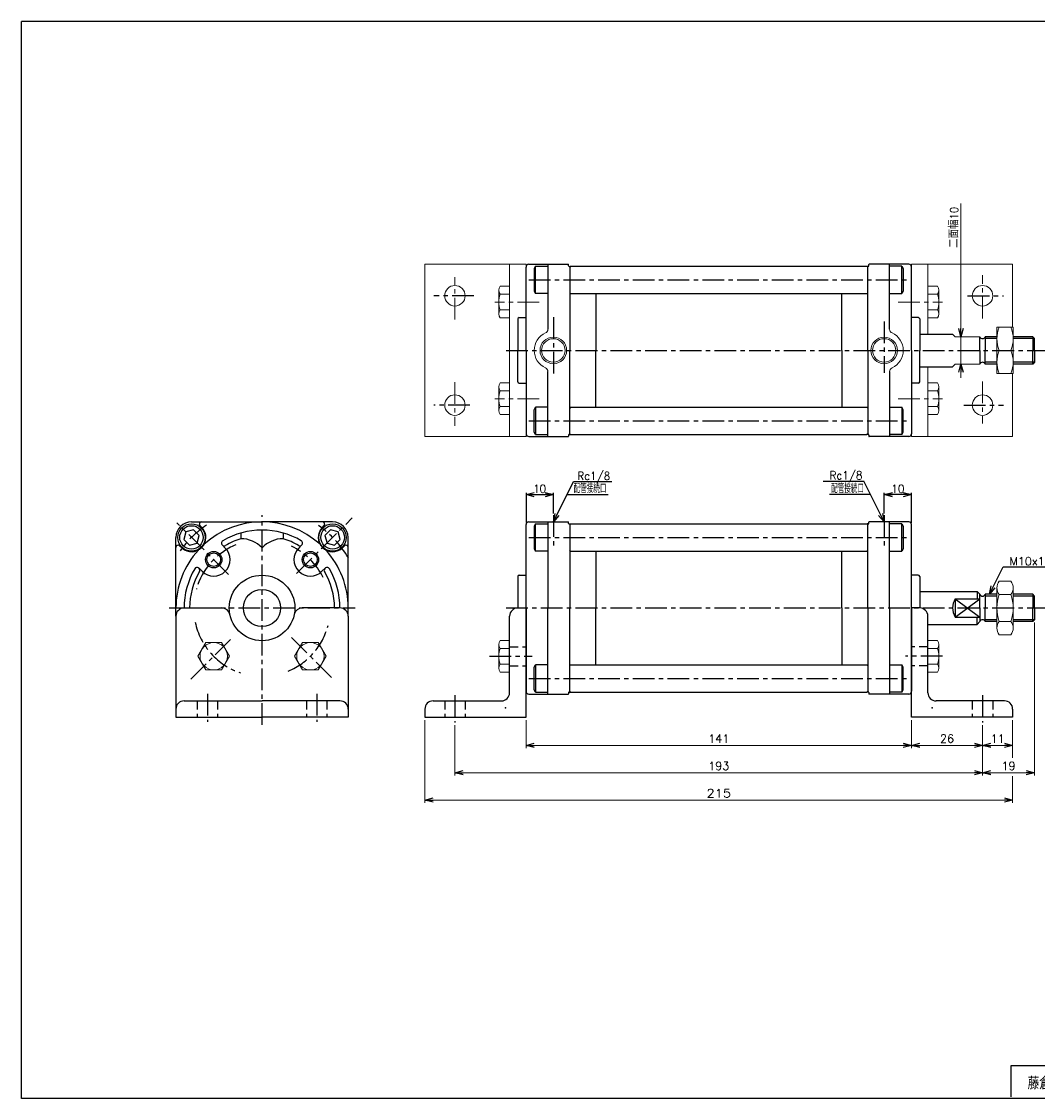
# Model space of a CAD drawing. Header units: millimetres. Extents: x -272 to 287, y -200 to 200.
# Tile 1 of 2: x -272 to 100, y -194 to 200. Entities that reach past the tile are written whole.
import ezdxf
from ezdxf.enums import TextEntityAlignment as Align

# ---------------------------------------------------------------- set-up
doc = ezdxf.new("R2010")
doc.units = ezdxf.units.MM
doc.header["$LTSCALE"] = 0.25
doc.header["$PDSIZE"] = 1
doc.linetypes.add('CENTER', pattern=[50.8, 31.75, -6.35, 6.35, -6.35])
doc.linetypes.add('DASHED', pattern=[19.05, 12.7, -6.35])
doc.layers.add('ZUWAKU', color=7, linetype='Continuous')
doc.styles.add('FdaStyle0', font='txt.shx', dxfattribs={"bigfont": 'bigfont'})
doc.dimstyles.new('DaDimRotatedStyle', dxfattribs={"dimtxt": 3, "dimasz": 3.000002, "dimexe": 1, "dimexo": 1, "dimgap": 1, "dimtad": 3, "dimdsep": 46, "dimtxsty": 'FdaStyle0', "dimblk1": 'OPEN30', "dimblk2": 'OPEN30', "dimsah": 1, "dimcen": 0.09, "dimclrd": 4, "dimclre": 4, "dimclrt": 4, "dimadec": 0, "dimazin": 2, "dimtfac": 1, "dimtdec": 4, "dimtmove": 0, "dimatfit": 0, "dimfxl": 1, "dimarcsym": 0})

# ---------------------------------------------------------------- blocks, each defined once
blk = doc.blocks.new('_OPEN30')
at = {"color": 0, "linetype": 'ByBlock', "lineweight": -2}
for p, q in [((-1, 0.267949), (0, 0)), ((0, 0), (-1, -0.267949)), ((0, 0), (-1, 0))]:
    blk.add_line(p, q, dxfattribs=at)
blk = doc.blocks.new('DC_GROUP_Φ50_4')
at = {"color": 4, "linetype": 'Continuous', "lineweight": 13}
for p, q in [((90.74, 88.18), (84.74, 88.18)), ((84.74, 88.18), (84.74, 71.18)), ((90.74, 71.18), (90.74, 88.18)), ((85.64, 79.68), (89.85, 79.68)), ((84.74, 71.18), (90.74, 71.18))]:
    blk.add_line(p, q, dxfattribs=at)
for centre, start, end in [((95.19, 83.93), 156.0093, 203.9907), ((80.3, 83.93), 336.0093, 23.9907), ((95.19, 75.43), 156.0093, 203.9907), ((80.3, 75.43), 336.0093, 23.9907)]:
    blk.add_arc(centre, 10.45, start, end, dxfattribs=at)
blk = doc.blocks.new('DC_GROUP_Φ50_5')
at = {"color": 4, "linetype": 'Continuous', "lineweight": 13}
for p, q in [((84.74, -7.19), (84.74, -21.91)), ((85.64, -4.73), (89.84, -4.73)), ((90.74, -7.19), (90.74, -21.91)), ((89.84, -9.64), (85.64, -9.64)), ((85.64, -19.46), (89.84, -19.46)), ((85.64, -24.36), (89.84, -24.36))]:
    blk.add_line(p, q, dxfattribs=at)
for centre, radius, start, end in [((88.52, -7.19), 3.78, 139.5701, 220.4299), ((86.96, -7.19), 3.78, 319.5701, 40.4299), ((98.52, -14.55), 13.78, 159.1359, 200.8641), ((76.96, -14.55), 13.78, 339.1359, 20.8641), ((88.52, -21.91), 3.78, 139.5701, 220.4299), ((86.96, -21.91), 3.78, 319.5701, 40.4299)]:
    blk.add_arc(centre, radius, start, end, dxfattribs=at)
blk = doc.blocks.new('DC_GROUP_Φ50_6')
at = {"color": 4, "linetype": 'Continuous', "lineweight": 13}
for p, q in [((-204.59, -27.23), (-207.48, -32.23)), ((-198.82, -27.23), (-204.59, -27.23)), ((-195.93, -32.23), (-198.82, -27.23)), ((-207.48, -32.23), (-204.59, -37.23)), ((-198.82, -37.23), (-195.93, -32.23)), ((-204.59, -37.23), (-198.82, -37.23))]:
    blk.add_line(p, q, dxfattribs=at)
blk.add_circle((-201.71, -32.23), 5, dxfattribs=at)
blk = doc.blocks.new('DC_GROUP_Φ50_7')
at = {"color": 4, "linetype": 'Continuous', "lineweight": 13}
for p, q in [((-204.59, -27.23), (-207.48, -32.23)), ((-198.82, -27.23), (-204.59, -27.23)), ((-195.93, -32.23), (-198.82, -27.23)), ((-207.48, -32.23), (-204.59, -37.23)), ((-198.82, -37.23), (-195.93, -32.23)), ((-204.59, -37.23), (-198.82, -37.23))]:
    blk.add_line(p, q, dxfattribs=at)
blk.add_circle((-201.71, -32.23), 5, dxfattribs=at)
blk = doc.blocks.new('DC_GROUP_Φ50_8')
at = {"color": 4, "linetype": 'Continuous', "lineweight": 13}
for p, q in [((-169.24, -27.23), (-172.13, -32.23)), ((-163.46, -27.23), (-169.24, -27.23)), ((-160.58, -32.23), (-163.46, -27.23)), ((-172.13, -32.23), (-169.24, -37.23)), ((-163.46, -37.23), (-160.58, -32.23)), ((-169.24, -37.23), (-163.46, -37.23))]:
    blk.add_line(p, q, dxfattribs=at)
blk.add_circle((-166.35, -32.23), 5, dxfattribs=at)
blk = doc.blocks.new('DC_GROUP_Φ50_9')
at = {"color": 4, "linetype": 'Continuous', "lineweight": 13}
for p, q in [((-204.59, -27.23), (-207.48, -32.23)), ((-198.82, -27.23), (-204.59, -27.23)), ((-195.93, -32.23), (-198.82, -27.23)), ((-207.48, -32.23), (-204.59, -37.23)), ((-198.82, -37.23), (-195.93, -32.23)), ((-204.59, -37.23), (-198.82, -37.23))]:
    blk.add_line(p, q, dxfattribs=at)
blk.add_circle((-201.71, -32.23), 5, dxfattribs=at)
blk = doc.blocks.new('DC_GROUP_Φ50_10')
at = {"color": 4, "linetype": 'Continuous', "lineweight": 13}
for p, q in [((-204.59, -27.23), (-207.48, -32.23)), ((-198.82, -27.23), (-204.59, -27.23)), ((-195.93, -32.23), (-198.82, -27.23)), ((-207.48, -32.23), (-204.59, -37.23)), ((-198.82, -37.23), (-195.93, -32.23)), ((-204.59, -37.23), (-198.82, -37.23))]:
    blk.add_line(p, q, dxfattribs=at)
blk.add_circle((-201.71, -32.23), 5, dxfattribs=at)
blk = doc.blocks.new('DC_GROUP_Φ50_11')
at = {"color": 4, "linetype": 'Continuous', "lineweight": 13}
for p, q in [((-169.24, -27.23), (-172.13, -32.23)), ((-163.46, -27.23), (-169.24, -27.23)), ((-160.58, -32.23), (-163.46, -27.23)), ((-172.13, -32.23), (-169.24, -37.23)), ((-163.46, -37.23), (-160.58, -32.23)), ((-169.24, -37.23), (-163.46, -37.23))]:
    blk.add_line(p, q, dxfattribs=at)
blk.add_circle((-166.35, -32.23), 5, dxfattribs=at)
blk = doc.blocks.new('DC_GROUP_Φ50_18')
at = {"color": 4, "linetype": 'Continuous', "lineweight": 13}
for p, q in [((-93.48, -26.45), (-96.98, -26.45)), ((-93.48, -26.45), (-93.48, -38)), ((-97.48, -27.9), (-97.48, -36.56)), ((-93.48, -29.34), (-96.98, -29.34)), ((-93.48, -35.11), (-96.98, -35.11)), ((-93.48, -38), (-96.98, -38))]:
    blk.add_line(p, q, dxfattribs=at)
for centre, radius, start, end in [((-95.16, -27.9), 2.32, 141.4811, 218.5189), ((-88.97, -32.23), 8.51, 160.1808, 199.8192), ((-95.16, -36.56), 2.32, 141.4811, 218.5189)]:
    blk.add_arc(centre, radius, start, end, dxfattribs=at)
blk = doc.blocks.new('DC_GROUP_Φ50_19')
at = {"color": 4, "linetype": 'Continuous', "lineweight": 13}
for p, q in [((59.52, -26.45), (63.02, -26.45)), ((59.52, -26.45), (59.52, -38)), ((59.52, -29.34), (63.02, -29.34)), ((63.52, -27.9), (63.52, -36.56)), ((59.52, -35.11), (63.02, -35.11)), ((59.52, -38), (63.02, -38))]:
    blk.add_line(p, q, dxfattribs=at)
for centre, radius, start, end in [((61.2, -27.9), 2.32, 321.4811, 38.5189), ((55.01, -32.23), 8.51, 340.1808, 19.8192), ((61.2, -36.56), 2.32, 321.4811, 38.5189)]:
    blk.add_arc(centre, radius, start, end, dxfattribs=at)
blk = doc.blocks.new('DC_GROUP_Φ50_20')
at = {"color": 4, "linetype": 'Continuous', "lineweight": 13}
for p, q in [((-93.48, 67.77), (-96.98, 67.77)), ((-93.48, 67.77), (-93.48, 56.23)), ((-97.48, 66.33), (-97.48, 57.67)), ((-93.48, 64.89), (-96.98, 64.89)), ((-93.48, 59.11), (-96.98, 59.11)), ((-93.48, 56.23), (-96.98, 56.23))]:
    blk.add_line(p, q, dxfattribs=at)
for centre, radius, start, end in [((-95.16, 66.33), 2.32, 141.4811, 218.5189), ((-88.97, 62), 8.51, 160.1808, 199.8192), ((-95.16, 57.67), 2.32, 141.4811, 218.5189)]:
    blk.add_arc(centre, radius, start, end, dxfattribs=at)
blk = doc.blocks.new('DC_GROUP_Φ50_21')
at = {"color": 4, "linetype": 'Continuous', "lineweight": 13}
for p, q in [((-93.48, 103.13), (-96.98, 103.13)), ((-93.48, 103.13), (-93.48, 91.58)), ((-97.48, 101.68), (-97.48, 93.02)), ((-93.48, 100.24), (-96.98, 100.24)), ((-93.48, 94.47), (-96.98, 94.47)), ((-93.48, 91.58), (-96.98, 91.58))]:
    blk.add_line(p, q, dxfattribs=at)
for centre, radius, start, end in [((-95.16, 101.68), 2.32, 141.4811, 218.5189), ((-88.97, 97.35), 8.51, 160.1808, 199.8192), ((-95.16, 93.02), 2.32, 141.4811, 218.5189)]:
    blk.add_arc(centre, radius, start, end, dxfattribs=at)
blk = doc.blocks.new('DC_GROUP_Φ50_22')
at = {"color": 4, "linetype": 'Continuous', "lineweight": 13}
for p, q in [((-93.48, 67.77), (-96.98, 67.77)), ((-93.48, 67.77), (-93.48, 56.23)), ((-97.48, 66.33), (-97.48, 57.67)), ((-93.48, 64.89), (-96.98, 64.89)), ((-93.48, 59.11), (-96.98, 59.11)), ((-93.48, 56.23), (-96.98, 56.23))]:
    blk.add_line(p, q, dxfattribs=at)
for centre, radius, start, end in [((-95.16, 66.33), 2.32, 141.4811, 218.5189), ((-88.97, 62), 8.51, 160.1808, 199.8192), ((-95.16, 57.67), 2.32, 141.4811, 218.5189)]:
    blk.add_arc(centre, radius, start, end, dxfattribs=at)
blk = doc.blocks.new('DC_GROUP_Φ50_23')
at = {"color": 4, "linetype": 'Continuous', "lineweight": 13}
for p, q in [((-93.48, 103.13), (-96.98, 103.13)), ((-93.48, 103.13), (-93.48, 91.58)), ((-97.48, 101.68), (-97.48, 93.02)), ((-93.48, 100.24), (-96.98, 100.24)), ((-93.48, 94.47), (-96.98, 94.47)), ((-93.48, 91.58), (-96.98, 91.58))]:
    blk.add_line(p, q, dxfattribs=at)
for centre, radius, start, end in [((-95.16, 101.68), 2.32, 141.4811, 218.5189), ((-88.97, 97.35), 8.51, 160.1808, 199.8192), ((-95.16, 93.02), 2.32, 141.4811, 218.5189)]:
    blk.add_arc(centre, radius, start, end, dxfattribs=at)
blk = doc.blocks.new('DC_GROUP_Φ50_24')
at = {"color": 4, "linetype": 'Continuous', "lineweight": 13}
for p, q in [((59.52, 56.23), (59.52, 67.77)), ((59.52, 67.77), (63.02, 67.77)), ((59.52, 64.89), (63.02, 64.89)), ((63.52, 57.67), (63.52, 66.33)), ((59.52, 59.11), (63.02, 59.11)), ((59.52, 56.23), (63.02, 56.23))]:
    blk.add_line(p, q, dxfattribs=at)
for centre, radius, start, end in [((61.2, 66.33), 2.32, 321.4811, 38.5189), ((55.01, 62), 8.51, 340.1808, 19.8192), ((61.2, 57.67), 2.32, 321.4811, 38.5189)]:
    blk.add_arc(centre, radius, start, end, dxfattribs=at)
blk = doc.blocks.new('DC_GROUP_Φ50_25')
at = {"color": 4, "linetype": 'Continuous', "lineweight": 13}
for p, q in [((59.52, 91.58), (59.52, 103.13)), ((59.52, 103.13), (63.02, 103.13)), ((59.52, 100.24), (63.02, 100.24)), ((63.52, 93.02), (63.52, 101.68)), ((59.52, 94.47), (63.02, 94.47)), ((59.52, 91.58), (63.02, 91.58))]:
    blk.add_line(p, q, dxfattribs=at)
for centre, radius, start, end in [((61.2, 101.68), 2.32, 321.4811, 38.5189), ((55.01, 97.35), 8.51, 340.1808, 19.8192), ((61.2, 93.02), 2.32, 321.4811, 38.5189)]:
    blk.add_arc(centre, radius, start, end, dxfattribs=at)
blk = doc.blocks.new('*D30')
at = {"color": 4, "linetype": 'Continuous', "lineweight": 13}
for p, q in [((-87.48, -55.55), (-87.48, -65.85)), ((53.52, -55.55), (53.52, -65.85)), ((-87.48, -64.85), (53.52, -64.85))]:
    blk.add_line(p, q, dxfattribs=at)
at = {"color": 4, "xscale": 3.000002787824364, "yscale": 2.999989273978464}
for p, rotation in [((-87.48, -64.85), 180), ((53.52, -64.85), 360)]:
    blk.add_blockref('_OPEN30', p, dxfattribs=dict(at, rotation=rotation))
at = {"color": 4, "insert": (-16.98, -63.85), "char_height": 3, "width": 15, "attachment_point": 8, "style": 'FdaStyle0'}
blk.add_mtext('\\T1.00;141', dxfattribs=at)
blk = doc.blocks.new('*D31')
at = {"color": 4, "linetype": 'Continuous', "lineweight": 13}
for p, q in [((53.52, -55.55), (53.52, -65.85)), ((79.52, -57.41), (79.52, -65.85)), ((53.52, -64.85), (79.52, -64.85))]:
    blk.add_line(p, q, dxfattribs=at)
at = {"color": 4, "xscale": 3.000002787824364, "yscale": 2.999989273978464}
for p, rotation in [((53.52, -64.85), 180), ((79.52, -64.85), 360)]:
    blk.add_blockref('_OPEN30', p, dxfattribs=dict(at, rotation=rotation))
at = {"color": 4, "insert": (66.52, -63.85), "char_height": 3, "width": 11.25, "attachment_point": 8, "style": 'FdaStyle0'}
blk.add_mtext('\\T1.00;26', dxfattribs=at)
blk = doc.blocks.new('*D32')
at = {"color": 4, "linetype": 'Continuous', "lineweight": 13}
for p, q in [((79.52, -57.41), (79.52, -65.85)), ((90.52, -55.55), (90.52, -65.85)), ((79.52, -64.85), (90.52, -64.85))]:
    blk.add_line(p, q, dxfattribs=at)
at = {"color": 4, "xscale": 3.000002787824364, "yscale": 2.999989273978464}
for p, rotation in [((79.52, -64.85), 180), ((90.52, -64.85), 360)]:
    blk.add_blockref('_OPEN30', p, dxfattribs=dict(at, rotation=rotation))
at = {"color": 4, "insert": (85.02, -63.85), "char_height": 3, "width": 11.25, "attachment_point": 8, "style": 'FdaStyle0'}
blk.add_mtext('\\T1.00;11', dxfattribs=at)
blk = doc.blocks.new('*D33')
at = {"color": 4, "linetype": 'Continuous', "lineweight": 13}
for p, q in [((-113.48, -57.41), (-113.48, -75.85)), ((79.52, -57.41), (79.52, -75.85)), ((-113.48, -74.85), (79.52, -74.85))]:
    blk.add_line(p, q, dxfattribs=at)
at = {"color": 4, "xscale": 3.000002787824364, "yscale": 2.999989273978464}
for p, rotation in [((-113.48, -74.85), 180), ((79.52, -74.85), 360)]:
    blk.add_blockref('_OPEN30', p, dxfattribs=dict(at, rotation=rotation))
at = {"color": 4, "insert": (-16.98, -73.85), "char_height": 3, "width": 15, "attachment_point": 8, "style": 'FdaStyle0'}
blk.add_mtext('\\T1.00;193', dxfattribs=at)
blk = doc.blocks.new('*D34')
at = {"color": 4, "linetype": 'Continuous', "lineweight": 13}
for p, q in [((98.52, -19.87), (98.52, -75.85)), ((79.52, -57.41), (79.52, -75.85)), ((79.52, -74.85), (98.52, -74.85))]:
    blk.add_line(p, q, dxfattribs=at)
at = {"color": 4, "xscale": 3.000002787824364, "yscale": 2.999989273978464}
for p, rotation in [((79.52, -74.85), 180), ((98.52, -74.85), 360)]:
    blk.add_blockref('_OPEN30', p, dxfattribs=dict(at, rotation=rotation))
at = {"color": 4, "insert": (89.02, -73.85), "char_height": 3, "width": 11.25, "attachment_point": 8, "style": 'FdaStyle0'}
blk.add_mtext('\\T1.00;19', dxfattribs=at)
blk = doc.blocks.new('DC_GROUP_Φ50_26')
at = {"color": 4, "linetype": 'Continuous', "lineweight": 13}
for p, q in [((-124.48, -55.55), (-124.48, -85.85)), ((90.52, -55.55), (90.52, -69.41)), ((90.52, -76.12), (90.52, -85.85)), ((-124.48, -84.85), (90.52, -84.85))]:
    blk.add_line(p, q, dxfattribs=at)
at = {"color": 4, "xscale": 3.000002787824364, "yscale": 2.999989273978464}
for p, rotation in [((-124.48, -84.85), 180), ((90.52, -84.85), 360)]:
    blk.add_blockref('_OPEN30', p, dxfattribs=dict(at, rotation=rotation))
at = {"color": 4, "style": 'FdaStyle0'}
blk.add_text('215', height=3, dxfattribs=at).set_placement((-21.48, -83.85), (-12.48, -83.85), align=Align.FIT)

msp = doc.modelspace()

# ---------------------------------------------------------------- linework, layer by layer
at = {"color": 4, "linetype": 'Continuous', "lineweight": 13}
for p, q in [((71.609, 133.427), (71.609, 84.677)), ((69.52, 84.677), (68.52, 85.677)), ((68.52, 85.677), (69.52, 84.677)), ((69.52, 84.677), (78.52, 84.677)), ((69.52, 84.677), (78.52, 84.677)), ((71.609, 74.677), (71.609, 84.677)), ((84.741, 84.677), (84.741, 74.677)), ((68.52, 73.677), (69.52, 74.677)), ((69.52, 74.677), (68.52, 73.677)), ((69.52, 74.677), (78.52, 74.677)), ((78.52, 74.677), (69.52, 74.677)), ((71.609, 69.677), (71.609, 74.677)), ((84.741, -9.549), (84.741, -19.549))]:
    msp.add_line(p, q, dxfattribs=at)
at = {"color": 4, "linetype": 'Continuous', "lineweight": 18}
for p, q in [((-124.48, 111.177), (-87.48, 111.177)), ((-124.48, 48.177), (-124.48, 111.177)), ((-124.48, 111.177), (-87.48, 111.177)), ((-124.48, 48.177), (-124.48, 111.177)), ((-93.48, 48.177), (-93.48, 111.177)), ((-93.48, 48.177), (-93.48, 111.177)), ((-87.48, 48.177), (-87.48, 111.177)), ((-87.48, 48.177), (-87.48, 111.177)), ((53.52, 111.177), (53.52, 48.177)), ((90.52, 111.177), (53.52, 111.177)), ((59.52, 111.177), (59.52, 85.677)), ((90.52, 111.177), (90.52, 88.177)), ((59.52, 73.677), (59.52, 48.177)), ((90.52, 71.177), (90.52, 48.177)), ((-124.48, 48.177), (-87.48, 48.177)), ((-124.48, 48.177), (-87.48, 48.177)), ((90.52, 48.177), (53.52, 48.177))]:
    msp.add_line(p, q, dxfattribs=at)
at = {"color": 4, "linetype": 'Continuous', "lineweight": 25}
for p, q in [((-86.48, 111.177), (-79.48, 111.177)), ((-83.975, 110.464), (-84.48, 109.59)), ((-83.975, 110.464), (-79.48, 110.464)), ((-83.975, 100.49), (-83.975, 110.464)), ((-79.48, 111.25), (-79.48, 87.423)), ((-79.48, 111.177), (-71.98, 111.177)), ((-71.88, 110.627), (-71.88, 111.077)), ((-71.68, 110.427), (-71.23, 110.427)), ((-71.18, 110.477), (-71.48, 110.177)), ((-71.48, 110.427), (-71.48, 79.677)), ((-71.18, 110.477), (37.22, 110.477)), ((37.52, 110.177), (37.22, 110.477)), ((37.72, 110.427), (37.27, 110.427)), ((37.52, 79.677), (37.52, 110.427)), ((37.92, 110.627), (37.92, 111.077)), ((45.52, 111.177), (38.02, 111.177)), ((45.52, 87.423), (45.52, 111.25)), ((52.52, 111.177), (45.52, 111.177)), ((50.016, 110.464), (45.52, 110.464)), ((50.016, 110.464), (50.52, 109.59)), ((50.016, 100.49), (50.016, 110.464)), ((-87.48, 79.677), (-87.48, 110.177)), ((-87.48, 79.677), (-87.48, 110.177)), ((-87.48, 79.677), (-87.48, 110.177)), ((-84.48, 109.59), (-84.48, 101.364)), ((50.52, 109.59), (50.52, 101.364)), ((53.52, 79.677), (53.52, 110.177)), ((-84.48, 101.364), (-83.975, 100.49)), ((-79.48, 100.49), (-83.975, 100.49)), ((-71.18, 100.477), (-71.48, 100.777)), ((-71.18, 100.477), (37.22, 100.477)), ((-61.98, 100.477), (-61.98, 79.677)), ((28.02, 79.677), (28.02, 100.477)), ((37.22, 100.477), (37.52, 100.777)), ((45.52, 100.49), (50.016, 100.49)), ((50.52, 101.364), (50.016, 100.49)), ((-90.48, 91.177), (-90.48, 79.677)), ((-90.48, 91.177), (-90.48, 79.677)), ((-90.48, 91.177), (-90.48, 79.677)), ((-89.98, 91.677), (-87.48, 91.677)), ((-89.98, 91.677), (-87.48, 91.677)), ((-89.98, 91.677), (-87.48, 91.677)), ((56.02, 91.677), (53.52, 91.677)), ((56.02, 91.677), (53.52, 91.677)), ((56.52, 91.177), (56.52, 79.677)), ((56.52, 91.177), (56.52, 79.677)), ((56.52, 85.677), (68.52, 85.677)), ((56.52, 85.677), (68.52, 85.677)), ((78.52, 79.677), (78.52, 84.677)), ((78.52, 79.677), (78.52, 84.677)), ((84.741, 84.677), (80.52, 84.677)), ((80.52, 84.677), (80.52, 79.677)), ((84.741, 84.677), (80.52, 84.677)), ((80.52, 84.677), (80.52, 79.677)), ((84.741, 84.002), (80.52, 84.002)), ((84.733, 84.002), (80.52, 84.002)), ((97.845, 84.677), (90.741, 84.677)), ((98.52, 84.002), (90.741, 84.002)), ((98.52, 84.002), (97.845, 84.677)), ((97.845, 84.677), (97.845, 79.677)), ((98.52, 79.677), (98.52, 84.002)), ((-90.48, 68.177), (-90.48, 79.677)), ((-90.48, 68.177), (-90.48, 79.677)), ((-90.48, 68.177), (-90.48, 79.677)), ((-87.48, 79.677), (-87.48, 49.177)), ((-87.48, 79.677), (-87.48, 49.177)), ((-87.48, 79.677), (-87.48, 49.177)), ((-71.48, 48.927), (-71.48, 79.677)), ((-61.98, 58.877), (-61.98, 79.677)), ((28.02, 79.677), (28.02, 58.877)), ((37.52, 79.677), (37.52, 48.927)), ((53.52, 79.677), (53.52, 49.177)), ((53.52, 79.677), (53.52, 49.177)), ((56.52, 68.177), (56.52, 79.677)), ((56.52, 68.177), (56.52, 79.677)), ((78.52, 79.677), (78.52, 74.677)), ((78.52, 79.677), (78.52, 74.677)), ((80.52, 74.677), (80.52, 79.677)), ((80.52, 74.677), (80.52, 79.677)), ((97.845, 74.677), (97.845, 79.677)), ((98.52, 79.677), (98.52, 75.352)), ((84.741, 75.352), (80.52, 75.352)), ((84.733, 75.352), (80.52, 75.352)), ((98.52, 75.352), (90.741, 75.352)), ((98.52, 75.352), (97.845, 74.677)), ((-79.48, 48.103), (-79.48, 71.931)), ((45.52, 71.931), (45.52, 48.103)), ((56.52, 73.677), (68.52, 73.677)), ((56.52, 73.677), (68.52, 73.677)), ((84.741, 74.677), (80.52, 74.677)), ((84.76, 74.677), (80.52, 74.677)), ((97.845, 74.677), (90.741, 74.677)), ((-89.98, 67.677), (-87.48, 67.677)), ((-89.98, 67.677), (-87.48, 67.677)), ((-89.98, 67.677), (-87.48, 67.677)), ((56.02, 67.677), (53.52, 67.677)), ((56.02, 67.677), (53.52, 67.677)), ((-84.48, 57.99), (-83.975, 58.864)), ((-84.48, 49.764), (-84.48, 57.99)), ((-79.48, 58.864), (-83.975, 58.864)), ((-83.975, 58.864), (-83.975, 48.89)), ((-71.18, 58.877), (-71.48, 58.577)), ((-71.18, 58.877), (37.22, 58.877)), ((37.22, 58.877), (37.52, 58.577)), ((45.52, 58.864), (50.016, 58.864)), ((50.52, 57.99), (50.016, 58.864)), ((50.016, 58.864), (50.016, 48.89)), ((50.52, 49.764), (50.52, 57.99)), ((-86.48, 48.177), (-79.48, 48.177)), ((-83.975, 48.89), (-84.48, 49.764)), ((-83.975, 48.89), (-79.48, 48.89)), ((-79.48, 48.177), (-71.98, 48.177)), ((-71.88, 48.727), (-71.88, 48.277)), ((-71.68, 48.927), (-71.23, 48.927)), ((-71.18, 48.877), (-71.48, 49.177)), ((-71.18, 48.877), (37.22, 48.877)), ((37.52, 49.177), (37.22, 48.877)), ((37.72, 48.927), (37.27, 48.927)), ((37.92, 48.727), (37.92, 48.277)), ((45.52, 48.177), (38.02, 48.177)), ((50.016, 48.89), (45.52, 48.89)), ((52.52, 48.177), (45.52, 48.177)), ((50.016, 48.89), (50.52, 49.764)), ((-77.48, 16.951), (-70.116, 31.679)), ((-70.116, 31.679), (-56.074, 31.679)), ((21.154, 31.877), (36.154, 31.877)), ((43.52, 16.951), (36.077, 31.838)), ((-87.48, 27.551), (-87.48, 16.663)), ((-87.48, 26.951), (-77.48, 26.951)), ((-77.48, 20.051), (-77.48, 27.551)), ((-72.48, 26.951), (-57.48, 26.951)), ((38.52, 26.951), (23.52, 26.951)), ((43.52, 20.051), (43.52, 27.551)), ((53.52, 26.951), (43.52, 26.951)), ((53.52, 16.551), (53.52, 27.551)), ((-209.829, 16.951), (-184.029, 16.951)), ((-158.229, 16.951), (-184.029, 16.951)), ((-87.48, -14.549), (-87.48, 15.951)), ((-86.48, 16.951), (-79.48, 16.951)), ((-83.975, 16.238), (-84.48, 15.364)), ((-83.975, 16.238), (-79.48, 16.238)), ((-83.975, 6.264), (-83.975, 16.238)), ((-79.48, 17.024), (-79.48, -14.549)), ((-79.48, 16.951), (-71.98, 16.951)), ((-71.88, 16.401), (-71.88, 16.851)), ((-71.68, 16.201), (-71.23, 16.201)), ((-71.18, 16.251), (-71.48, 15.951)), ((-71.48, 16.201), (-71.48, -14.549)), ((-71.18, 16.251), (37.22, 16.251)), ((37.52, 15.951), (37.22, 16.251)), ((37.72, 16.201), (37.27, 16.201)), ((37.52, -14.549), (37.52, 16.201)), ((37.92, 16.401), (37.92, 16.851)), ((45.52, 16.951), (38.02, 16.951)), ((45.52, -14.549), (45.52, 17.024)), ((52.52, 16.951), (45.52, 16.951)), ((50.016, 16.238), (45.52, 16.238)), ((50.016, 16.238), (50.52, 15.364)), ((50.016, 6.264), (50.016, 16.238)), ((53.52, -14.549), (53.52, 15.951)), ((-211.87, 13.292), (-212.618, 10.504)), ((-209.082, 14.039), (-211.87, 13.292)), ((-207.041, 11.998), (-209.082, 14.039)), ((-207.788, 9.21), (-207.041, 11.998)), ((-205.869, 14.696), (-206.758, 15.585)), ((-191.779, 12.877), (-191.779, 10.792)), ((-176.279, 12.877), (-176.279, 10.792)), ((-162.189, 14.696), (-161.3, 15.585)), ((-158.976, 14.039), (-161.018, 11.998)), ((-161.018, 11.998), (-160.27, 9.21)), ((-156.188, 13.292), (-158.976, 14.039)), ((-155.441, 10.504), (-156.188, 13.292)), ((-84.48, 15.364), (-84.48, 7.138)), ((50.52, 15.364), (50.52, 7.138)), ((-215.529, -17.549), (-215.529, 11.251)), ((-213.274, 7.291), (-214.164, 8.18)), ((-212.618, 10.504), (-210.576, 8.463)), ((-210.576, 8.463), (-207.788, 9.21)), ((-198.591, 8.499), (-197.464, 7.371)), ((-169.467, 8.499), (-170.594, 7.371)), ((-160.27, 9.21), (-157.482, 8.463)), ((-157.482, 8.463), (-155.441, 10.504)), ((-154.784, 7.291), (-153.895, 8.18)), ((-152.529, -17.549), (-152.529, 11.251)), ((-84.48, 7.138), (-83.975, 6.264)), ((-79.48, 6.264), (-83.975, 6.264)), ((-71.18, 6.251), (-71.48, 6.551)), ((-71.18, 6.251), (37.22, 6.251)), ((-61.98, 6.251), (-61.98, -14.549)), ((28.02, -14.549), (28.02, 6.251)), ((37.22, 6.251), (37.52, 6.551)), ((45.52, 6.264), (50.016, 6.264)), ((50.52, 7.138), (50.016, 6.264)), ((-207.077, 0.013), (-205.95, -1.114)), ((-160.982, 0.013), (-162.109, -1.114)), ((81.992, -9.549), (86.992, 0.451)), ((86.992, 0.451), (109.192, 0.451)), ((-90.48, -3.049), (-90.48, -14.549)), ((-89.98, -2.549), (-87.48, -2.549)), ((56.02, -2.549), (53.52, -2.549)), ((56.52, -3.049), (56.52, -14.549)), ((56.52, -8.549), (77.52, -8.549)), ((69.52, -11.234), (69.52, -17.864)), ((69.52, -11.234), (78.52, -11.234)), ((69.52, -17.864), (78.52, -11.234)), ((69.52, -11.234), (78.52, -17.864)), ((77.52, -8.549), (78.52, -9.549)), ((77.52, -8.549), (77.52, -11.234)), ((78.52, -14.549), (78.52, -9.549)), ((84.741, -9.549), (80.52, -9.549)), ((80.52, -9.549), (80.52, -14.549)), ((84.741, -10.224), (80.52, -10.224)), ((97.845, -9.549), (90.741, -9.549)), ((98.52, -10.224), (90.741, -10.224)), ((98.52, -10.224), (97.845, -9.549)), ((97.845, -9.549), (97.845, -14.549)), ((98.52, -14.549), (98.52, -10.224)), ((-212.529, -14.549), (-198.726, -14.549)), ((-212.529, -14.549), (-198.726, -14.549)), ((-155.529, -14.549), (-169.332, -14.549)), ((-155.529, -14.549), (-169.332, -14.549)), ((-90.48, -14.549), (-87.48, -14.549)), ((-87.48, -14.549), (-87.48, -45.049)), ((-87.48, -14.549), (-87.48, -45.049)), ((-87.48, -54.549), (-87.48, -14.549)), ((-79.48, -46.123), (-79.48, -14.549)), ((-71.48, -45.299), (-71.48, -14.549)), ((-61.98, -35.349), (-61.98, -14.549)), ((28.02, -14.549), (28.02, -35.349)), ((37.52, -14.549), (37.52, -45.299)), ((45.52, -14.549), (45.52, -46.123)), ((53.52, -14.549), (53.52, -45.049)), ((53.52, -14.549), (53.52, -45.049)), ((56.52, -14.549), (53.52, -14.549)), ((53.52, -54.549), (53.52, -14.549)), ((78.52, -14.549), (78.52, -19.549)), ((80.52, -19.549), (80.52, -14.549)), ((97.845, -19.549), (97.845, -14.549)), ((98.52, -14.549), (98.52, -18.874)), ((-215.529, -17.549), (-215.529, -54.549)), ((-152.529, -17.549), (-152.529, -54.549)), ((-93.48, -45.549), (-93.48, -17.549)), ((59.52, -45.549), (59.52, -17.549)), ((69.52, -17.864), (78.52, -17.864)), ((77.52, -20.549), (77.52, -17.864)), ((77.52, -20.549), (78.52, -19.549)), ((84.741, -18.874), (80.52, -18.874)), ((84.741, -19.549), (80.52, -19.549)), ((98.52, -18.874), (90.741, -18.874)), ((97.845, -19.549), (90.741, -19.549)), ((98.52, -18.874), (97.845, -19.549)), ((59.52, -20.549), (77.52, -20.549)), ((-84.48, -36.236), (-83.975, -35.362)), ((-79.48, -35.362), (-83.975, -35.362)), ((-83.975, -35.362), (-83.975, -45.336)), ((-71.18, -35.349), (-71.48, -35.649)), ((-71.18, -35.349), (37.22, -35.349)), ((37.22, -35.349), (37.52, -35.649)), ((45.52, -35.362), (50.016, -35.362)), ((50.52, -36.236), (50.016, -35.362)), ((50.016, -35.362), (50.016, -45.336)), ((-84.48, -44.462), (-84.48, -36.236)), ((50.52, -44.462), (50.52, -36.236)), ((-86.48, -46.049), (-79.48, -46.049)), ((-83.975, -45.336), (-84.48, -44.462)), ((-83.975, -45.336), (-79.48, -45.336)), ((-79.48, -46.049), (-71.98, -46.049)), ((-71.88, -45.499), (-71.88, -45.949)), ((-71.68, -45.299), (-71.23, -45.299)), ((-71.18, -45.349), (-71.48, -45.049)), ((-71.18, -45.349), (37.22, -45.349)), ((37.52, -45.049), (37.22, -45.349)), ((37.72, -45.299), (37.27, -45.299)), ((37.92, -45.499), (37.92, -45.949)), ((45.52, -46.049), (38.02, -46.049)), ((50.016, -45.336), (45.52, -45.336)), ((52.52, -46.049), (45.52, -46.049)), ((50.016, -45.336), (50.52, -44.462)), ((-212.529, -48.549), (-184.029, -48.549)), ((-212.529, -48.549), (-184.029, -48.549)), ((-155.529, -48.549), (-184.029, -48.549)), ((-155.529, -48.549), (-184.029, -48.549)), ((-121.48, -48.549), (-96.48, -48.549)), ((87.52, -48.549), (62.52, -48.549)), ((-215.529, -54.549), (-184.029, -54.549)), ((-215.529, -54.549), (-184.029, -54.549)), ((-152.529, -54.549), (-184.029, -54.549)), ((-152.529, -54.549), (-184.029, -54.549)), ((-124.48, -51.549), (-124.48, -54.549)), ((-124.48, -54.549), (-87.48, -54.549)), ((90.52, -54.549), (53.52, -54.549)), ((90.52, -51.549), (90.52, -54.549))]:
    msp.add_line(p, q, dxfattribs=at)
at = {"color": 4, "linetype": 'CENTER', "lineweight": 18}
for p, q in [((-113.48, 91.009), (-113.48, 106.473)), ((-113.48, 91.009), (-113.48, 106.473)), ((79.52, 91.331), (79.52, 107.249)), ((-82.617, 97.354), (-98.876, 97.354)), ((48.657, 97.354), (64.917, 97.354)), ((-113.48, 68.023), (-113.48, 52.104)), ((-113.48, 68.023), (-113.48, 52.104)), ((79.52, 68.344), (79.52, 52.88)), ((-82.617, 61.999), (-98.876, 61.999)), ((48.657, 61.999), (64.917, 61.999))]:
    msp.add_line(p, q, dxfattribs=at)
at = {"color": 4, "linetype": 'CENTER', "lineweight": 25}
for p, q in [((-86.48, 105.477), (52.52, 105.477)), ((-106.584, 99.677), (-121.177, 99.677)), ((-106.584, 99.677), (-121.177, 99.677)), ((74.057, 99.677), (87.218, 99.677)), ((-77.48, 91.851), (-77.48, 70.025)), ((43.52, 90.278), (43.52, 71.42)), ((-94.723, 79.677), (103.006, 79.677)), ((-108.016, 59.677), (-121.177, 59.677)), ((-108.016, 59.677), (-121.177, 59.677)), ((72.625, 59.677), (87.218, 59.677)), ((-86.48, 53.877), (52.52, 53.877)), ((-196.261, -2.317), (-215.142, 16.564)), ((-184.029, -57.355), (-184.029, 19.451)), ((-171.395, -1.915), (-151.033, 18.447)), ((-77.48, 19.451), (-77.48, 7.968)), ((43.52, 19.451), (43.52, 7.968)), ((-86.48, 11.251), (52.52, 11.251)), ((-218.029, -14.549), (-150.029, -14.549)), ((-94.723, -14.549), (103.006, -14.549)), ((-210.104, -40.623), (-195.005, -25.525)), ((-158.613, -39.965), (-173.821, -24.757)), ((-100.81, -32.227), (-85.244, -32.227)), ((64.917, -32.227), (51.284, -32.227)), ((-86.48, -40.349), (52.52, -40.349)), ((-204.029, -45.988), (-204.029, -56.246)), ((-204.029, -45.988), (-204.029, -56.246)), ((-164.029, -45.988), (-164.029, -56.246)), ((-164.029, -45.988), (-164.029, -56.246)), ((-113.48, -46.408), (-113.48, -56.408)), ((79.52, -46.408), (79.52, -56.408))]:
    msp.add_line(p, q, dxfattribs=at)
at = {"color": 4, "linetype": 'DASHED', "lineweight": 25}
for p, q in [((-93.48, -28.727), (-87.48, -28.727)), ((59.52, -28.727), (53.52, -28.727)), ((-93.48, -35.727), (-87.48, -35.727)), ((59.52, -35.727), (53.52, -35.727)), ((-207.779, -48.549), (-207.779, -54.549)), ((-207.779, -48.549), (-207.779, -54.549)), ((-200.279, -48.549), (-200.279, -54.549)), ((-200.279, -48.549), (-200.279, -54.549)), ((-167.779, -48.549), (-167.779, -54.549)), ((-167.779, -48.549), (-167.779, -54.549)), ((-160.279, -48.549), (-160.279, -54.549)), ((-160.279, -48.549), (-160.279, -54.549)), ((-117.23, -48.549), (-117.23, -54.549)), ((-109.73, -48.549), (-109.73, -54.549)), ((75.77, -48.549), (75.77, -54.549)), ((83.27, -48.549), (83.27, -54.549))]:
    msp.add_line(p, q, dxfattribs=at)
at = {"color": 4, "linetype": 'Continuous', "lineweight": 18}
for centre in [(-113.48, 99.677), (-113.48, 99.677), (79.52, 99.677), (-113.48, 59.677), (-113.48, 59.677), (79.52, 59.677)]:
    msp.add_circle(centre, 3.75, dxfattribs=at)
at = {"color": 4, "linetype": 'Continuous', "lineweight": 13}
for centre, radius in [((-77.48, 79.677), 4.862), ((-77.48, 79.677), 4.281), ((43.52, 79.677), 4.862), ((43.52, 79.677), 4.281)]:
    msp.add_circle(centre, radius, dxfattribs=at)
at = {"color": 4, "linetype": 'Continuous', "lineweight": 25}
for centre, radius in [((-209.829, 11.251), 5), ((-158.229, 11.251), 5), ((-209.839, 11.26), 4.294), ((-158.22, 11.26), 4.294), ((-201.707, 3.129), 3), ((-201.707, 3.129), 2.5), ((-166.352, 3.129), 3), ((-166.352, 3.129), 2.5), ((-184.029, -14.549), 12), ((-184.029, -14.549), 6.8)]:
    msp.add_circle(centre, radius, dxfattribs=at)
for centre, radius, start, end in [((-86.48, 110.177), 1, 90, 180), ((-86.48, 110.177), 1, 90, 180), ((-86.48, 110.177), 1, 90, 180), ((-71.98, 111.077), 0.1, 0, 90), ((-71.68, 110.627), 0.2, 180, 270), ((37.72, 110.627), 0.2, 270, 0), ((38.02, 111.077), 0.1, 90, 180), ((52.52, 110.177), 1, 0, 90), ((52.52, 110.177), 1, 0, 90), ((-89.98, 91.177), 0.5, 90, 180), ((-89.98, 91.177), 0.5, 90, 180), ((-89.98, 91.177), 0.5, 90, 180), ((56.02, 91.177), 0.5, 0, 90), ((56.02, 91.177), 0.5, 0, 90), ((79.52, 85.08), 1.078, 201.9613, 338.0387), ((79.52, 85.08), 1.078, 201.9613, 338.0387), ((79.52, 74.274), 1.078, 21.9613, 158.0387), ((79.52, 74.274), 1.078, 21.9613, 158.0387), ((-89.98, 68.177), 0.5, 180, 270), ((-89.98, 68.177), 0.5, 180, 270), ((-89.98, 68.177), 0.5, 180, 270), ((56.02, 68.177), 0.5, 270, 360), ((56.02, 68.177), 0.5, 270, 360), ((-86.48, 49.177), 1, 180, 270), ((-86.48, 49.177), 1, 180, 270), ((-86.48, 49.177), 1, 180, 270), ((-71.98, 48.277), 0.1, 270, 0), ((-71.68, 48.727), 0.2, 90, 180), ((37.72, 48.727), 0.2, 0, 90), ((38.02, 48.277), 0.1, 180, 270), ((52.52, 49.177), 1, 270, 360), ((52.52, 49.177), 1, 270, 360), ((-209.829, 11.251), 5.7, 90, 180), ((-206.192, 16.151), 0.8, 90, 225), ((-184.029, -14.549), 31.5, 47.70516, 132.29484), ((-161.866, 16.151), 0.8, 315, 90), ((-158.229, 11.251), 5.7, 0, 90), ((-86.48, 15.951), 1, 90, 180), ((-71.98, 16.851), 0.1, 0, 90), ((-71.68, 16.401), 0.2, 180, 270), ((37.72, 16.401), 0.2, 270, 0), ((38.02, 16.851), 0.1, 90, 180), ((52.52, 15.951), 1, 0, 90), ((-209.839, 11.26), 5.25, 229.12415, 40.87585), ((-184.029, -14.549), 28.5, 59.74665, 120.25335), ((-158.22, 11.26), 5.25, 139.12415, 310.87585), ((-214.729, 7.614), 0.8, 45, 180), ((-197.884, 9.206), 1, 120.25335, 300.25335), ((-184.029, -14.549), 26.5, 107.00486, 120.25335), ((-191.779, 0.134), 10.658, 43.35334, 90), ((-176.279, 0.134), 10.658, 90, 136.64666), ((-184.029, -14.549), 26.5, 59.74665, 72.99514), ((-170.174, 9.206), 1, 239.74665, 59.74665), ((-153.329, 7.614), 0.8, 360, 135), ((-184.029, -14.549), 31.5, 137.70516, 180), ((-201.707, 3.129), 6, 225, 45), ((-166.352, 3.129), 6, 135, 315), ((-184.029, -14.549), 31.5, 360, 42.29484), ((-207.784, -0.694), 1, 329.74665, 149.74665), ((-160.275, -0.694), 1, 30.25335, 210.25335), ((-184.029, -14.549), 28.5, 149.74665, 180), ((-184.029, -14.549), 26.5, 149.74665, 180), ((-184.029, -14.549), 26.5, 0, 30.25335), ((-184.029, -14.549), 28.5, 0, 30.25335), ((-89.98, -3.049), 0.5, 90, 180), ((56.02, -3.049), 0.5, 0, 90), ((74.515, -14.549), 5.995, 146.42717, 213.57283), ((79.52, -9.146), 1.078, 201.9613, 338.0387), ((-212.529, -17.549), 3, 90, 180), ((-212.529, -17.549), 3, 90, 180), ((-198.726, -17.549), 3, 11.53696, 90), ((-198.726, -17.549), 3, 11.53696, 90), ((-169.332, -17.549), 3, 90, 168.46304), ((-169.332, -17.549), 3, 90, 168.46304), ((-155.529, -17.549), 3, 0, 90), ((-155.529, -17.549), 3, 0, 90), ((-90.48, -17.549), 3, 90, 180), ((56.52, -17.549), 3, 0, 90), ((79.52, -19.952), 1.078, 21.9613, 158.0387), ((-96.48, -45.549), 3, 270, 0), ((-86.48, -45.049), 1, 180, 270), ((-71.98, -45.949), 0.1, 270, 0), ((-71.68, -45.499), 0.2, 90, 180), ((37.72, -45.499), 0.2, 0, 90), ((38.02, -45.949), 0.1, 180, 270), ((52.52, -45.049), 1, 270, 360), ((62.52, -45.549), 3, 180, 270), ((-212.529, -51.549), 3, 90, 180), ((-212.529, -51.549), 3, 90, 180), ((-155.529, -51.549), 3, 0, 90), ((-155.529, -51.549), 3, 0, 90), ((-121.48, -51.549), 3, 90, 180), ((87.52, -51.549), 3, 0, 90)]:
    msp.add_arc(centre, radius, start, end, dxfattribs=at)
at = {"color": 4, "linetype": 'Continuous', "lineweight": 13}
for centre, radius, start, end in [((-80.98, 87.423), 1.5, 294.31574, 0), ((47.02, 87.423), 1.5, 180, 245.68426), ((-77.48, 79.677), 7, 114.31574, 245.68426), ((43.52, 79.677), 7, 294.31574, 65.68426), ((-80.98, 71.931), 1.5, 0, 65.68426), ((47.02, 71.931), 1.5, 114.31574, 180)]:
    msp.add_arc(centre, radius, start, end, dxfattribs=at)
at = {"color": 4, "linetype": 'CENTER', "lineweight": 25}
for radius, start, end in [(36.5, 123.77597, 144.99255), (36.5, 30.0678, 55.58413), (25, 112.56407, 164.01095), (25, 26.46628, 64.52273), (25, 192.00219, 251.67178), (25, 292.56407, 345.20326)]:
    msp.add_arc((-184.029, -14.549), radius, start, end, dxfattribs=at)
at = {"color": 4, "linetype": 'Continuous'}
for p in [(-94.991, -51.042), (61.032, -51.042)]:
    msp.add_point(p, dxfattribs=at)
at = {"layer": 'ZUWAKU', "color": 5, "linetype": 'Continuous', "lineweight": 25}
for p, q in [((281, 200), (-272, 200)), ((-272, -194), (-272, 200)), ((287, -194), (-272, -194))]:
    msp.add_line(p, q, dxfattribs=at)
at = {"layer": 'ZUWAKU', "color": 4, "linetype": 'Continuous', "lineweight": 25}
for p, q in [((90, -182), (281, -182)), ((90, -193.465), (90, -182))]:
    msp.add_line(p, q, dxfattribs=at)

# ---------------------------------------------------------------- block references
at = {"linetype": 'Continuous'}
for name in ['DC_GROUP_Φ50_21', 'DC_GROUP_Φ50_23', 'DC_GROUP_Φ50_25', 'DC_GROUP_Φ50_4', 'DC_GROUP_Φ50_20', 'DC_GROUP_Φ50_22', 'DC_GROUP_Φ50_24', 'DC_GROUP_Φ50_5', 'DC_GROUP_Φ50_6', 'DC_GROUP_Φ50_7', 'DC_GROUP_Φ50_9', 'DC_GROUP_Φ50_10', 'DC_GROUP_Φ50_8', 'DC_GROUP_Φ50_11', 'DC_GROUP_Φ50_18', 'DC_GROUP_Φ50_19', 'DC_GROUP_Φ50_26']:
    msp.add_blockref(name, (0, 0), dxfattribs=at)
at = {"color": 4, "xscale": 3.000002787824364, "yscale": 2.999989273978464}
for p, rotation in [((71.609, 84.677), 270), ((71.609, 74.677), 90), ((-87.48, 26.951), 180), ((-77.48, 26.951), 360), ((43.52, 26.951), 180), ((53.52, 26.951), 360), ((-77.48, 16.951), 243.434948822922), ((43.52, 16.951), 296.565051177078), ((81.992, -9.549), 243.434948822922)]:
    msp.add_blockref('_OPEN30', p, dxfattribs=dict(at, rotation=rotation))

# ---------------------------------------------------------------- texts
at = {"color": 4, "style": 'FdaStyle0', "width": 0.892857}
msp.add_text('二面幅10', height=3, rotation=90, dxfattribs=at).set_placement((70.609, 117.172), (70.609, 132.172), align=Align.FIT)
at = {"color": 4, "style": 'FdaStyle0'}
for s, width, p, p2 in [('Rc1/8', 0.8, (-68.674, 32.279), (-56.674, 32.279)), ('Rc1/8', 0.8, (23.554, 32.477), (35.554, 32.477)), ('10', 0.8, (-84.88, 27.551), (-80.08, 27.551)), ('配管接続口', 0.666667, (-70.08, 27.551), (-58.08, 27.551)), ('配管接続口', 0.666667, (24.12, 27.551), (36.12, 27.551)), ('10', 0.8, (46.12, 27.551), (50.92, 27.551)), ('M10x1.25', 0.8, (89.392, 1.051), (108.592, 1.051))]:
    msp.add_text(s, height=3, dxfattribs=dict(at, width=width)).set_placement(p, p2, align=Align.FIT)
at = {"layer": 'ZUWAKU', "color": 4, "style": 'FdaStyle0', "width": 0.652778}
msp.add_text('藤倉ゴム工業株式会社', height=4.5, dxfattribs=at).set_placement((96.013, -190.657), (138.313, -190.657), align=Align.FIT)

# ---------------------------------------------------------------- dimensions: what is measured, and where the dimension line sits
at = {"linetype": 'Continuous', "lineweight": 13}
for base, p1, p2, override, picture, middle in [((98.52, -74.849), (79.52, -56.408), (98.52, -18.874), {"dimtxt": 3, "dimasz": 3.000002, "dimexe": 0.999989, "dimexo": 1, "dimgap": 1, "dimtad": 3, "dimtih": 0, "dimtoh": 0, "dimdec": 2, "dimzin": 8, "dimtxsty": 'FdaStyle0', "dimblk1": 'OPEN30', "dimblk2": 'OPEN30', "dimsah": 1, "dimclrd": 4, "dimclre": 4, "dimclrt": 4, "dimazin": 2, "dimtofl": 1, "dimatfit": 0, "dimtolj": 0, "dimtzin": 8}, '*D34', (89.02, -74.849)), ((53.52, -64.849), (-87.48, -54.549), (53.52, -54.549), {"dimtxt": 3, "dimasz": 3.000002, "dimexe": 1, "dimexo": 1, "dimgap": 1, "dimtad": 3, "dimtih": 0, "dimtoh": 0, "dimdec": 2, "dimzin": 8, "dimtxsty": 'FdaStyle0', "dimblk1": 'OPEN30', "dimblk2": 'OPEN30', "dimsah": 1, "dimclrd": 4, "dimclre": 4, "dimclrt": 4, "dimazin": 2, "dimtofl": 1, "dimatfit": 0, "dimtolj": 0, "dimtzin": 8}, '*D30', (-16.98, -64.849)), ((79.52, -64.849), (53.52, -54.549), (79.52, -56.408), {"dimtxt": 3, "dimasz": 3.000002, "dimexe": 1, "dimexo": 1, "dimgap": 1, "dimtad": 3, "dimtih": 0, "dimtoh": 0, "dimdec": 2, "dimzin": 8, "dimtxsty": 'FdaStyle0', "dimblk1": 'OPEN30', "dimblk2": 'OPEN30', "dimsah": 1, "dimclrd": 4, "dimclre": 4, "dimclrt": 4, "dimazin": 2, "dimtofl": 1, "dimatfit": 0, "dimtolj": 0, "dimtzin": 8}, '*D31', (66.52, -64.849)), ((90.52, -64.849), (79.52, -56.408), (90.52, -54.549), {"dimtxt": 3, "dimasz": 3.000002, "dimexe": 1, "dimexo": 1, "dimgap": 1, "dimtad": 3, "dimtih": 0, "dimtoh": 0, "dimdec": 2, "dimzin": 8, "dimtxsty": 'FdaStyle0', "dimblk1": 'OPEN30', "dimblk2": 'OPEN30', "dimsah": 1, "dimclrd": 4, "dimclre": 4, "dimclrt": 4, "dimazin": 2, "dimtofl": 1, "dimatfit": 0, "dimtolj": 0, "dimtzin": 8}, '*D32', (85.02, -64.849)), ((79.52, -74.849), (-113.48, -56.408), (79.52, -56.408), {"dimtxt": 3, "dimasz": 3.000002, "dimexe": 1, "dimexo": 1, "dimgap": 1, "dimtad": 3, "dimtih": 0, "dimtoh": 0, "dimdec": 2, "dimzin": 8, "dimtxsty": 'FdaStyle0', "dimblk1": 'OPEN30', "dimblk2": 'OPEN30', "dimsah": 1, "dimclrd": 4, "dimclre": 4, "dimclrt": 4, "dimazin": 2, "dimtofl": 1, "dimatfit": 0, "dimtolj": 0, "dimtzin": 8}, '*D33', (-16.98, -74.849))]:
    dim = msp.add_linear_dim(base=base, p1=p1, p2=p2, dimstyle='DaDimRotatedStyle', override=override, dxfattribs=at)
    dim.commit()
    dim.dimension.update_dxf_attribs({"geometry": picture, "text_midpoint": middle})

doc.saveas('drawing.dxf')
